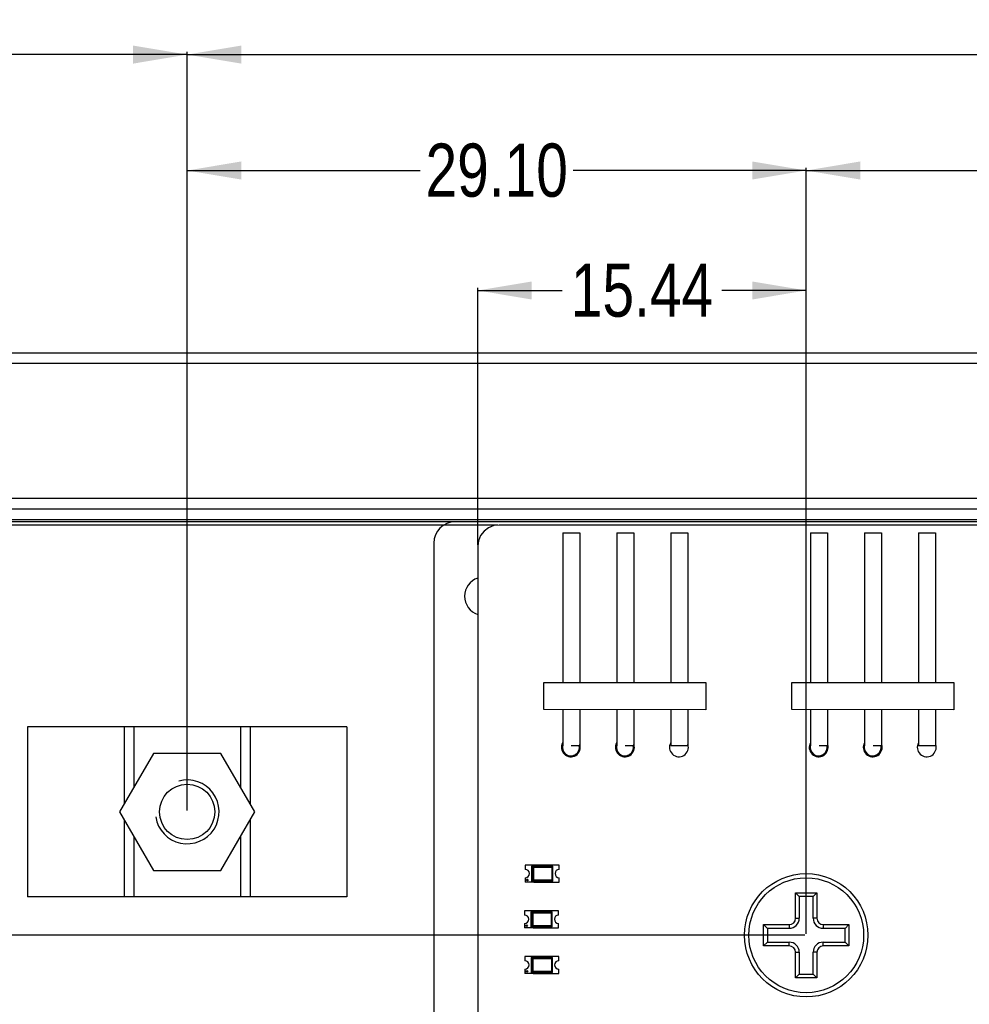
# Model space of a CAD drawing. Header units: millimetres. Extents: x -16 to 538, y -56 to 87.
# Tile 39 of 162: x 356 to 400, y 34 to 80. Entities that reach past the tile are written whole.
import ezdxf

# ---------------------------------------------------------------- set-up
doc = ezdxf.new("R2010")
doc.units = ezdxf.units.MM
doc.header["$LTSCALE"] = 1.21
doc.header["$MEASUREMENT"] = 0
doc.header["$PDMODE"] = 3
doc.header["$PDSIZE"] = 0.3125
doc.layers.get('0').update_dxf_attribs({"linetype": 'CONTINUOUS'})
doc.layers.get('DEFPOINTS').update_dxf_attribs({"linetype": 'CONTINUOUS'})
doc.layers.add('Dim', color=3, linetype='CONTINUOUS', lineweight=25)
doc.styles.get("Standard").update_dxf_attribs({"font": 'txt', "width": 0.8})
doc.dimstyles.get("Standard").update_dxf_attribs({"dimtxt": 0.15625, "dimasz": 0.1875, "dimexe": 0.125, "dimexo": 0.0625, "dimgap": 0.09, "dimtad": 0, "dimtih": 1, "dimtoh": 1, "dimzin": 4, "dimdsep": 46, "dimtxsty": 'STANDARD', "dimblk": '_FILLED', "dimblk1": '_FILLED', "dimblk2": '_FILLED', "dimcen": 0.09, "dimazin": 1, "dimtp": 0.01, "dimtm": 0.01, "dimtfac": 1, "dimtofl": 0, "dimtmove": 0, "dimatfit": 3, "dimldrblk": '_FILLED', "dimfxl": 1, "dimtolj": 1, "dimtzin": 4, "dimarcsym": 0})

# ---------------------------------------------------------------- blocks, each defined once
blk = doc.blocks.new('_FILLED')
at = {"color": 0, "linetype": 'ByBlock'}
blk.add_solid([(0, 0), (-1, 0.167), (-1, -0.167)], dxfattribs=at)
blk = doc.blocks.new('*D12')
at = {"color": 0, "linetype": 'ByBlock', "lineweight": -2}
for p, q in [((331.626, 57.333), (331.626, 78.547)), ((331.626, 78.422), (343.797, 78.422)), ((363.481, 78.422), (351.31, 78.422)), ((363.481, 42.885), (363.481, 78.547))]:
    blk.add_line(p, q, dxfattribs=at)
at = {"layer": 'DEFPOINTS', "color": 0, "linetype": 'ByBlock'}
for p in [(331.626, 57.27), (363.481, 42.823)]:
    blk.add_point(p, dxfattribs=at)
at = {"color": 0, "linetype": 'ByBlock', "lineweight": -2, "xscale": 2.54, "yscale": 2.54, "zscale": 2.54, "rotation": 180}
blk.add_blockref('_FILLED', (331.626, 78.422), dxfattribs=at)
at = {"color": 0, "linetype": 'ByBlock', "lineweight": -2, "xscale": 2.54, "yscale": 2.54, "zscale": 2.54}
blk.add_blockref('_FILLED', (363.481, 78.422), dxfattribs=at)
at = {"color": 0, "linetype": 'ByBlock', "lineweight": -2, "insert": (347.554, 78.422), "char_height": 2.5, "attachment_point": 5}
blk.add_mtext('\\A1;31.85', dxfattribs=at)
blk = doc.blocks.new('*D13')
at = {"color": 0, "linetype": 'ByBlock', "lineweight": -2}
for p, q in [((363.481, 42.948), (363.481, 78.547)), ((363.481, 78.422), (421.991, 78.422)), ((489.681, 78.422), (431.171, 78.422)), ((489.681, 42.885), (489.681, 78.547))]:
    blk.add_line(p, q, dxfattribs=at)
at = {"layer": 'DEFPOINTS', "color": 0, "linetype": 'ByBlock'}
for p in [(363.481, 42.885), (489.681, 42.823)]:
    blk.add_point(p, dxfattribs=at)
at = {"color": 0, "linetype": 'ByBlock', "lineweight": -2, "xscale": 2.54, "yscale": 2.54, "zscale": 2.54, "rotation": 180}
blk.add_blockref('_FILLED', (363.481, 78.422), dxfattribs=at)
at = {"color": 0, "linetype": 'ByBlock', "lineweight": -2, "xscale": 2.54, "yscale": 2.54, "zscale": 2.54}
blk.add_blockref('_FILLED', (489.681, 78.422), dxfattribs=at)
at = {"color": 0, "linetype": 'ByBlock', "lineweight": -2, "insert": (426.581, 78.422), "char_height": 2.5, "attachment_point": 5}
blk.add_mtext('\\A1;126.20', dxfattribs=at)
blk = doc.blocks.new('*D17')
at = {"color": 0, "linetype": 'ByBlock', "lineweight": -2}
for p, q in [((392.581, 37.085), (392.581, 73.098)), ((392.581, 72.973), (417.824, 72.973)), ((450.581, 72.973), (425.337, 72.973)), ((450.581, 37.085), (450.581, 73.098))]:
    blk.add_line(p, q, dxfattribs=at)
at = {"layer": 'DEFPOINTS', "color": 0, "linetype": 'ByBlock'}
for p in [(392.581, 37.023), (450.581, 37.023)]:
    blk.add_point(p, dxfattribs=at)
at = {"color": 0, "linetype": 'ByBlock', "lineweight": -2, "xscale": 2.54, "yscale": 2.54, "zscale": 2.54, "rotation": 180}
blk.add_blockref('_FILLED', (392.581, 72.973), dxfattribs=at)
at = {"color": 0, "linetype": 'ByBlock', "lineweight": -2, "xscale": 2.54, "yscale": 2.54, "zscale": 2.54}
blk.add_blockref('_FILLED', (450.581, 72.973), dxfattribs=at)
at = {"color": 0, "linetype": 'ByBlock', "lineweight": -2, "insert": (421.581, 72.973), "char_height": 2.5, "attachment_point": 5}
blk.add_mtext('\\A1;58.00', dxfattribs=at)
blk = doc.blocks.new('*D18')
at = {"color": 0, "linetype": 'ByBlock', "lineweight": -2}
for p, q in [((363.481, 42.948), (363.481, 73.098)), ((363.481, 72.973), (374.441, 72.973)), ((392.581, 72.973), (381.621, 72.973)), ((392.581, 37.148), (392.581, 73.098))]:
    blk.add_line(p, q, dxfattribs=at)
at = {"layer": 'DEFPOINTS', "color": 0, "linetype": 'ByBlock'}
for p in [(363.481, 42.885), (392.581, 37.085)]:
    blk.add_point(p, dxfattribs=at)
at = {"color": 0, "linetype": 'ByBlock', "lineweight": -2, "xscale": 2.54, "yscale": 2.54, "zscale": 2.54, "rotation": 180}
blk.add_blockref('_FILLED', (363.481, 72.973), dxfattribs=at)
at = {"color": 0, "linetype": 'ByBlock', "lineweight": -2, "xscale": 2.54, "yscale": 2.54, "zscale": 2.54}
blk.add_blockref('_FILLED', (392.581, 72.973), dxfattribs=at)
at = {"color": 0, "linetype": 'ByBlock', "lineweight": -2, "insert": (378.031, 72.973), "char_height": 2.5, "attachment_point": 5}
blk.add_mtext('\\A1;29.10', dxfattribs=at)
blk = doc.blocks.new('*D25')
at = {"color": 0, "linetype": 'ByBlock', "lineweight": -2}
for p, q in [((377.142, 55.37), (377.142, 67.458)), ((377.142, 67.333), (381.105, 67.333)), ((392.581, 67.333), (388.618, 67.333)), ((392.581, 37.148), (392.581, 67.458))]:
    blk.add_line(p, q, dxfattribs=at)
at = {"layer": 'DEFPOINTS', "color": 0, "linetype": 'ByBlock'}
for p in [(377.142, 55.308), (392.581, 37.085)]:
    blk.add_point(p, dxfattribs=at)
at = {"color": 0, "linetype": 'ByBlock', "lineweight": -2, "xscale": 2.54, "yscale": 2.54, "zscale": 2.54, "rotation": 180}
blk.add_blockref('_FILLED', (377.142, 67.333), dxfattribs=at)
at = {"color": 0, "linetype": 'ByBlock', "lineweight": -2, "xscale": 2.54, "yscale": 2.54, "zscale": 2.54}
blk.add_blockref('_FILLED', (392.581, 67.333), dxfattribs=at)
at = {"color": 0, "linetype": 'ByBlock', "lineweight": -2, "insert": (384.861, 67.333), "char_height": 2.5, "attachment_point": 5}
blk.add_mtext('\\A1;15.44', dxfattribs=at)
blk = doc.blocks.new('*D30')
at = {"color": 0, "linetype": 'ByBlock', "lineweight": -2}
for p, q in [((378.088, 56.308), (320.056, 56.308)), ((320.181, 56.308), (320.181, 22.727)), ((320.181, -16.701), (320.181, 16.88)), ((378.088, -16.701), (320.056, -16.701))]:
    blk.add_line(p, q, dxfattribs=at)
at = {"layer": 'DEFPOINTS', "color": 0, "linetype": 'ByBlock'}
for p in [(378.151, 56.308), (378.151, -16.701)]:
    blk.add_point(p, dxfattribs=at)
at = {"color": 0, "linetype": 'ByBlock', "lineweight": -2, "xscale": 2.54, "yscale": 2.54, "zscale": 2.54}
for p, rotation in [((320.181, 56.308), 90), ((320.181, -16.701), 270)]:
    blk.add_blockref('_FILLED', p, dxfattribs=dict(at, rotation=rotation))
at = {"color": 0, "linetype": 'ByBlock', "lineweight": -2, "insert": (320.181, 19.803), "char_height": 2.5, "attachment_point": 5, "rotation": 90}
blk.add_mtext('\\A1;73.0', dxfattribs=at)
blk = doc.blocks.new('*D31')
at = {"color": 0, "linetype": 'ByBlock', "lineweight": -2}
for p, q in [((327.68, 56.308), (326.255, 56.308)), ((326.38, 56.308), (326.38, 49.422)), ((326.38, 37.023), (326.38, 43.908)), ((392.518, 37.023), (326.255, 37.023))]:
    blk.add_line(p, q, dxfattribs=at)
at = {"layer": 'DEFPOINTS', "color": 0, "linetype": 'ByBlock'}
for p in [(327.742, 56.308), (392.581, 37.023)]:
    blk.add_point(p, dxfattribs=at)
at = {"color": 0, "linetype": 'ByBlock', "lineweight": -2, "xscale": 2.54, "yscale": 2.54, "zscale": 2.54}
for p, rotation in [((326.38, 56.308), 90), ((326.38, 37.023), 270)]:
    blk.add_blockref('_FILLED', p, dxfattribs=dict(at, rotation=rotation))
at = {"color": 0, "linetype": 'ByBlock', "lineweight": -2, "insert": (326.38, 46.665), "char_height": 2.5, "attachment_point": 5, "rotation": 90}
blk.add_mtext('\\A1;19.3', dxfattribs=at)

msp = doc.modelspace()

# ---------------------------------------------------------------- linework, layer by layer
at = {"color": 7, "linetype": 'Continuous'}
for p, q in [((339.471, 64.403), (516.671, 64.403)), ((516.671, 63.903), (339.471, 63.903)), ((343.831, 57.573), (508.711, 57.573)), ((344.331, 57.073), (508.211, 57.073)), ((344.831, 56.573), (413.56, 56.573)), ((413.56, 56.459), (344.421, 56.459)), ((377.438, 56.021), (377.277, 55.812)), ((377.646, 56.181), (377.438, 56.021)), ((377.89, 56.282), (377.646, 56.181)), ((378.151, 56.308), (377.89, 56.282)), ((413.56, 56.308), (378.151, 56.308)), ((377.176, 55.569), (377.142, 55.308)), ((377.277, 55.812), (377.176, 55.569)), ((381.136, 55.941), (381.136, 48.909)), ((381.136, 55.941), (381.936, 55.941)), ((381.936, 55.941), (381.936, 48.909)), ((383.676, 55.941), (383.676, 48.909)), ((383.676, 55.941), (384.476, 55.941)), ((384.476, 55.941), (384.476, 48.909)), ((386.216, 55.941), (386.216, 48.909)), ((386.216, 55.941), (387.016, 55.941)), ((387.016, 55.941), (387.016, 48.909)), ((392.786, 55.941), (392.786, 48.909)), ((392.786, 55.941), (393.586, 55.941)), ((393.586, 55.941), (393.586, 48.909)), ((395.326, 55.941), (395.326, 48.909)), ((395.326, 55.941), (396.126, 55.941)), ((396.126, 55.941), (396.126, 48.909)), ((397.866, 55.941), (397.866, 48.909)), ((397.866, 55.941), (398.666, 55.941)), ((398.666, 55.941), (398.666, 48.909)), ((375.071, 55.459), (375.071, -16.541)), ((377.142, 55.308), (377.151, -15.693)), ((380.248, 47.639), (380.248, 48.909)), ((380.248, 48.909), (387.868, 48.909)), ((387.868, 48.909), (387.868, 47.613)), ((391.898, 47.639), (391.898, 48.909)), ((391.898, 48.909), (399.518, 48.909)), ((399.518, 48.909), (399.518, 47.613)), ((387.868, 47.613), (380.248, 47.639)), ((381.136, 47.636), (381.136, 45.972)), ((381.936, 47.633), (381.936, 45.941)), ((383.676, 47.627), (383.676, 45.972)), ((384.476, 47.625), (384.476, 45.941)), ((386.216, 47.619), (386.216, 45.941)), ((387.016, 47.616), (387.016, 45.941)), ((399.518, 47.613), (391.898, 47.639)), ((392.786, 47.636), (392.786, 45.972)), ((393.586, 47.633), (393.586, 45.941)), ((395.326, 47.627), (395.326, 45.972)), ((396.126, 47.625), (396.126, 45.941)), ((397.866, 47.619), (397.866, 45.941)), ((398.666, 47.616), (398.666, 45.941)), ((355.981, 46.823), (355.981, 38.823)), ((370.981, 46.823), (355.981, 46.823)), ((360.515, 46.823), (360.515, 43.186)), ((360.981, 46.823), (360.981, 43.992)), ((365.981, 46.823), (365.981, 43.992)), ((366.446, 46.823), (366.446, 43.186)), ((370.981, 46.823), (370.981, 38.823)), ((381.536, 45.941), (381.936, 45.941)), ((384.076, 45.941), (384.476, 45.941)), ((386.216, 45.941), (387.016, 45.941)), ((392.786, 45.973), (392.747, 45.973)), ((393.186, 45.941), (393.586, 45.941)), ((393.59, 45.973), (393.586, 45.973)), ((395.326, 45.973), (395.287, 45.973)), ((395.726, 45.941), (396.126, 45.941)), ((396.13, 45.973), (396.126, 45.973)), ((397.866, 45.941), (398.666, 45.941)), ((361.893, 45.573), (360.305, 42.823)), ((365.068, 45.573), (361.893, 45.573)), ((366.656, 42.823), (365.068, 45.573)), ((360.305, 42.823), (361.893, 40.073)), ((365.068, 40.073), (366.656, 42.823)), ((360.515, 42.459), (360.515, 38.823)), ((366.446, 42.459), (366.446, 38.823)), ((360.981, 41.653), (360.981, 38.823)), ((365.981, 41.653), (365.981, 38.823)), ((379.673, 40.269), (379.673, 39.569)), ((379.721, 40.22), (379.673, 40.269)), ((380.673, 40.269), (379.673, 40.269)), ((379.773, 40.319), (379.773, 40.269)), ((380.973, 40.319), (379.773, 40.319)), ((380.573, 40.319), (380.573, 40.269)), ((380.673, 40.269), (380.624, 40.22)), ((380.673, 39.569), (380.673, 40.269)), ((380.973, 40.119), (380.973, 40.319)), ((361.893, 40.073), (365.068, 40.073)), ((379.701, 40.24), (379.701, 39.597)), ((380.644, 40.24), (379.701, 40.24)), ((379.721, 39.617), (379.721, 40.22)), ((379.721, 40.22), (380.624, 40.22)), ((380.624, 40.22), (380.624, 39.617)), ((380.644, 39.597), (380.644, 40.24)), ((379.673, 39.569), (379.721, 39.617)), ((379.673, 39.569), (380.673, 39.569)), ((379.701, 39.597), (380.644, 39.597)), ((380.624, 39.617), (379.721, 39.617)), ((379.773, 39.569), (379.773, 39.519)), ((379.773, 39.519), (380.973, 39.519)), ((380.573, 39.569), (380.573, 39.519)), ((380.673, 39.569), (380.624, 39.617)), ((380.973, 39.519), (380.973, 39.719)), ((392.081, 37.823), (392.081, 39.023)), ((392.081, 39.023), (392.255, 38.848)), ((392.081, 39.023), (393.081, 39.023)), ((393.081, 39.023), (392.907, 38.848)), ((393.081, 39.023), (393.081, 37.823)), ((370.981, 38.823), (355.981, 38.823)), ((392.255, 38.848), (392.255, 37.823)), ((392.907, 38.848), (392.255, 38.848)), ((392.907, 37.823), (392.907, 38.848)), ((379.641, 38.122), (379.641, 37.422)), ((379.689, 38.074), (379.641, 38.122)), ((380.641, 38.122), (379.641, 38.122)), ((379.669, 38.094), (379.669, 37.451)), ((380.613, 38.094), (379.669, 38.094)), ((379.689, 37.47), (379.689, 38.074)), ((379.689, 38.074), (380.593, 38.074)), ((379.741, 38.172), (379.741, 38.122)), ((380.941, 38.172), (379.741, 38.172)), ((380.541, 38.172), (380.541, 38.122)), ((380.641, 38.122), (380.593, 38.074)), ((380.593, 38.074), (380.593, 37.47)), ((380.613, 37.451), (380.613, 38.094)), ((380.641, 37.422), (380.641, 38.122)), ((380.941, 37.972), (380.941, 38.172)), ((380.941, 37.372), (380.941, 37.572)), ((390.581, 36.523), (390.581, 37.523)), ((390.581, 37.523), (390.755, 37.348)), ((390.581, 37.523), (391.781, 37.523)), ((391.781, 37.523), (391.781, 37.348)), ((392.081, 37.823), (392.255, 37.823)), ((393.081, 37.823), (392.907, 37.823)), ((393.381, 37.523), (393.381, 37.348)), ((393.381, 37.523), (394.581, 37.523)), ((394.581, 37.523), (394.407, 37.348)), ((394.581, 37.523), (394.581, 36.523)), ((379.641, 37.422), (379.689, 37.47)), ((379.641, 37.422), (380.641, 37.422)), ((379.669, 37.451), (380.613, 37.451)), ((380.593, 37.47), (379.689, 37.47)), ((379.741, 37.422), (379.741, 37.372)), ((379.741, 37.372), (380.941, 37.372)), ((380.541, 37.422), (380.541, 37.372)), ((380.641, 37.422), (380.593, 37.47)), ((390.755, 37.348), (390.755, 36.697)), ((391.781, 37.348), (390.755, 37.348)), ((394.407, 37.348), (393.381, 37.348)), ((394.407, 36.697), (394.407, 37.348)), ((390.581, 36.523), (390.755, 36.697)), ((390.755, 36.697), (391.781, 36.697)), ((391.781, 36.523), (391.781, 36.697)), ((393.381, 36.523), (393.381, 36.697)), ((393.381, 36.697), (394.407, 36.697)), ((394.581, 36.523), (394.407, 36.697)), ((391.781, 36.523), (390.581, 36.523)), ((392.081, 35.023), (392.081, 36.223)), ((392.081, 36.223), (392.255, 36.223)), ((392.255, 36.223), (392.255, 35.197)), ((392.907, 35.197), (392.907, 36.223)), ((393.081, 36.223), (392.907, 36.223)), ((393.081, 36.223), (393.081, 35.023)), ((394.581, 36.523), (393.381, 36.523)), ((379.651, 35.975), (379.651, 35.275)), ((379.699, 35.927), (379.651, 35.975)), ((380.651, 35.975), (379.651, 35.975)), ((379.679, 35.947), (379.679, 35.304)), ((380.622, 35.947), (379.679, 35.947)), ((379.699, 35.324), (379.699, 35.927)), ((379.699, 35.927), (380.602, 35.927)), ((379.751, 36.025), (379.751, 35.975)), ((380.951, 36.025), (379.751, 36.025)), ((380.551, 36.025), (380.551, 35.975)), ((380.651, 35.975), (380.602, 35.927)), ((380.602, 35.927), (380.602, 35.324)), ((380.622, 35.304), (380.622, 35.947)), ((380.651, 35.275), (380.651, 35.975)), ((380.951, 35.825), (380.951, 36.025)), ((379.651, 35.275), (379.699, 35.324)), ((379.651, 35.275), (380.651, 35.275)), ((379.679, 35.304), (380.622, 35.304)), ((380.602, 35.324), (379.699, 35.324)), ((379.751, 35.275), (379.751, 35.225)), ((379.751, 35.225), (380.951, 35.225)), ((380.551, 35.275), (380.551, 35.225)), ((380.651, 35.275), (380.602, 35.324)), ((380.951, 35.225), (380.951, 35.425)), ((392.081, 35.023), (392.255, 35.197)), ((392.255, 35.197), (392.907, 35.197)), ((393.081, 35.023), (392.907, 35.197)), ((393.081, 35.023), (392.081, 35.023))]:
    msp.add_line(p, q, dxfattribs=at)
at = {"color": 6, "linetype": 'Continuous'}
for p, q in [((379.373, 40.319), (379.373, 40.119)), ((379.773, 40.319), (379.373, 40.319)), ((379.773, 39.569), (379.773, 40.269)), ((379.373, 39.719), (379.373, 39.519)), ((379.773, 39.519), (379.373, 39.519)), ((379.341, 38.172), (379.341, 37.972)), ((379.741, 38.172), (379.341, 38.172)), ((379.741, 37.422), (379.741, 38.122)), ((379.341, 37.572), (379.341, 37.372)), ((379.741, 37.372), (379.341, 37.372)), ((379.351, 36.025), (379.351, 35.825)), ((379.751, 36.025), (379.351, 36.025)), ((379.751, 35.275), (379.751, 35.975)), ((379.351, 35.425), (379.351, 35.225)), ((379.751, 35.225), (379.351, 35.225))]:
    msp.add_line(p, q, dxfattribs=at)
msp.add_circle((363.481, 42.823), 1.3)
at = {"color": 7, "linetype": 'Continuous'}
for centre, radius in [((392.581, 37.023), 2.9), ((379.473, 39.619), 0.04), ((392.581, 37.023), 2.7), ((379.441, 37.472), 0.04), ((379.451, 35.325), 0.04)]:
    msp.add_circle(centre, radius, dxfattribs=at)
for centre, radius, start, end in [((376.071, 55.459), 1, 90, 180), ((377.421, 52.959), 0.9, 108.031, 251.9829), ((381.518, 45.858), 0.445, 150.7915, 17.5879), ((381.518, 45.858), 0.4, 163.1677, 251.3089), ((381.519, 45.857), 0.4, 163.1848, 12.1584), ((384.058, 45.858), 0.445, 150.7895, 17.5824), ((384.058, 45.858), 0.4, 163.1677, 251.3089), ((384.059, 45.857), 0.4, 163.1848, 12.1584), ((386.598, 45.858), 0.445, 150.7875, 17.5769), ((393.168, 45.858), 0.445, 150.7934, 17.5932), ((393.168, 45.858), 0.4, 163.1812, 251.3089), ((393.169, 45.857), 0.4, 163.1973, 12.1584), ((395.708, 45.858), 0.445, 150.7915, 17.5877), ((395.708, 45.858), 0.4, 163.1677, 251.3089), ((395.709, 45.857), 0.4, 163.1848, 12.1584), ((398.248, 45.858), 0.445, 150.7895, 17.5821), ((380.973, 39.919), 0.2, 90, 270), ((380.941, 37.772), 0.2, 90, 270), ((391.781, 37.823), 0.474, 270, 360), ((391.781, 37.823), 0.3, 270, 360), ((393.381, 37.823), 0.474, 180, 270), ((393.381, 37.823), 0.3, 180, 270), ((391.781, 36.223), 0.474, 0, 90), ((393.381, 36.223), 0.474, 90, 180), ((391.781, 36.223), 0.3, 0, 90), ((393.381, 36.223), 0.3, 90, 180), ((380.951, 35.625), 0.2, 90, 270)]:
    msp.add_arc(centre, radius, start, end, dxfattribs=at)
msp.add_arc((363.481, 42.823), 1.5, 189.1996, 105.2988)
at = {"color": 6, "linetype": 'Continuous'}
for centre in [(379.373, 39.919), (379.341, 37.772), (379.351, 35.625)]:
    msp.add_arc(centre, 0.2, 270, 90, dxfattribs=at)

# ---------------------------------------------------------------- dimensions: what is measured, and where the dimension line sits
at = {"layer": 'Dim'}
for base, p1, p2, picture, middle in [((331.6263, 78.4221), (363.4807, 42.8225), (331.6263, 57.2702), '*D12', (347.5535, 78.4221)), ((489.681, 78.422), (363.481, 42.885), (489.681, 42.823), '*D13', (426.581, 78.422)), ((363.481, 72.973), (392.581, 37.085), (363.481, 42.885), '*D18', (378.031, 72.973)), ((450.581, 72.973), (392.581, 37.023), (450.581, 37.023), '*D17', (421.581, 72.973)), ((392.581, 67.333), (377.142, 55.308), (392.581, 37.085), '*D25', (384.861, 67.333))]:
    dim = msp.add_linear_dim(base=base, p1=p1, p2=p2, dimstyle='STANDARD', override={"dimtxt": 2.5, "dimasz": 2.54, "dimtih": 0, "dimtoh": 0, "dimzin": 0, "dimcen": 0.198, "dimadec": 0, "dimazin": 0, "dimtp": 0, "dimtm": 0, "dimtdec": 4, "dimtzin": 0}, dxfattribs=at)
    dim.commit()
    dim.dimension.update_dxf_attribs({"geometry": picture, "text_midpoint": middle})
for base, p1, p2, picture, middle in [((320.181, -16.701), (378.151, 56.308), (378.151, -16.701), '*D30', (320.181, 19.803)), ((326.38, 56.308), (392.581, 37.023), (327.742, 56.308), '*D31', (326.38, 46.665))]:
    dim = msp.add_linear_dim(base=base, p1=p1, p2=p2, angle=90, dimstyle='STANDARD', override={"dimtxt": 2.5, "dimasz": 2.54, "dimtih": 0, "dimtoh": 0, "dimdec": 1, "dimzin": 0, "dimcen": 0.198, "dimadec": 0, "dimazin": 0, "dimtp": 0, "dimtm": 0, "dimtdec": 4, "dimtzin": 0}, dxfattribs=at)
    dim.commit()
    dim.dimension.update_dxf_attribs({"geometry": picture, "text_midpoint": middle})

doc.saveas('drawing.dxf')
